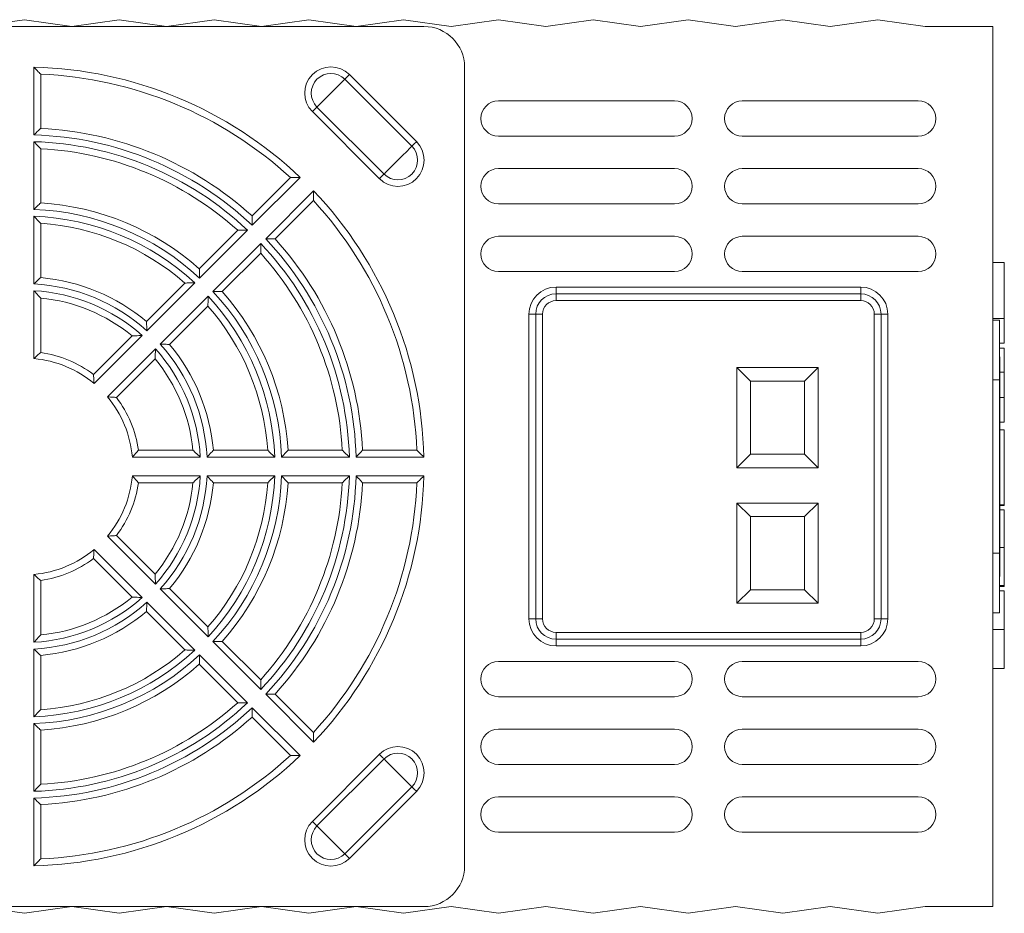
# Model space of a CAD drawing. Header units: millimetres. Extents: x 44 to 540, y 27 to 393.
# Tile 6 of 6: x 467 to 540, y 327 to 393. Entities that reach past the tile are written whole.
import ezdxf

# ---------------------------------------------------------------- set-up
doc = ezdxf.new("R2010")
doc.units = ezdxf.units.MM

msp = doc.modelspace()

# ---------------------------------------------------------------- linework, layer by layer
at = {"color": 7, "linetype": 'Continuous', "lineweight": 15}
for p, q in [((467.688, 392.984), (464.188, 392.484)), ((471.188, 392.484), (467.688, 392.984)), ((474.688, 392.984), (471.188, 392.484)), ((478.188, 392.484), (474.688, 392.984)), ((481.688, 392.984), (478.188, 392.484)), ((485.188, 392.484), (481.688, 392.984)), ((488.688, 392.984), (485.188, 392.484)), ((492.188, 392.484), (488.688, 392.984)), ((495.688, 392.984), (492.188, 392.484)), ((499.188, 392.484), (495.688, 392.984)), ((502.688, 392.984), (499.188, 392.484)), ((506.188, 392.484), (502.688, 392.984)), ((509.688, 392.984), (506.188, 392.484)), ((513.188, 392.484), (509.688, 392.984)), ((516.688, 392.984), (513.188, 392.484)), ((520.188, 392.484), (516.688, 392.984)), ((523.688, 392.984), (520.188, 392.484)), ((527.188, 392.484), (523.688, 392.984)), ((530.688, 392.984), (527.188, 392.484)), ((534.188, 392.484), (530.688, 392.984)), ((436.188, 392.484), (497.188, 392.484)), ((539.188, 392.484), (534.188, 392.484)), ((539.188, 327.484), (539.188, 392.484)), ((468.388, 384.474), (468.388, 389.476)), ((468.888, 388.959), (468.888, 384.955)), ((500.188, 389.484), (500.188, 330.484)), ((496.292, 383.639), (491.343, 388.588)), ((491.685, 388.931), (496.635, 383.981)), ((502.688, 386.984), (515.688, 386.984)), ((520.688, 386.984), (533.688, 386.984)), ((493.896, 381.242), (488.946, 386.192)), ((489.289, 386.534), (494.238, 381.585)), ((468.388, 378.971), (468.388, 383.974)), ((515.688, 384.384), (502.688, 384.384)), ((533.688, 384.384), (520.688, 384.384)), ((468.888, 383.453), (468.888, 379.447)), ((502.688, 381.984), (515.688, 381.984)), ((520.688, 381.984), (533.688, 381.984)), ((484.497, 378.49), (487.328, 381.321)), ((488.047, 381.333), (484.51, 377.796)), ((485.5, 376.806), (489.037, 380.343)), ((489.025, 379.624), (486.194, 376.793)), ((515.688, 379.384), (502.688, 379.384)), ((533.688, 379.384), (520.688, 379.384)), ((468.388, 373.466), (468.388, 378.471)), ((468.888, 377.944), (468.888, 373.933)), ((480.602, 374.595), (483.435, 377.428)), ((484.156, 377.442), (480.619, 373.905)), ((502.688, 376.984), (515.688, 376.984)), ((520.688, 376.984), (533.688, 376.984)), ((481.609, 372.915), (485.146, 376.453)), ((485.132, 375.731), (482.299, 372.898)), ((540.038, 375.059), (539.188, 375.059)), ((540.038, 375.053), (539.188, 375.053)), ((540.038, 370.913), (540.038, 375.053)), ((515.688, 374.384), (502.688, 374.384)), ((533.688, 374.384), (520.688, 374.384)), ((468.388, 367.953), (468.388, 372.965)), ((476.703, 370.696), (479.539, 373.532)), ((480.265, 373.551), (476.726, 370.012)), ((506.938, 373.234), (506.938, 372.734)), ((506.938, 373.234), (529.438, 373.234)), ((529.438, 373.234), (529.438, 372.734)), ((468.888, 372.426), (468.888, 368.399)), ((477.716, 369.022), (481.255, 372.561)), ((506.938, 372.734), (506.938, 372.234)), ((529.438, 372.734), (506.938, 372.734)), ((529.438, 372.234), (506.938, 372.234)), ((529.438, 372.734), (529.438, 372.234)), ((481.236, 371.835), (478.4, 368.999)), ((504.938, 371.234), (505.438, 371.234)), ((504.938, 348.734), (504.938, 371.234)), ((505.438, 371.234), (505.438, 348.734)), ((505.438, 371.234), (505.938, 371.234)), ((505.938, 371.234), (505.938, 348.734)), ((530.438, 348.734), (530.438, 371.234)), ((530.438, 371.234), (530.938, 371.234)), ((530.938, 348.734), (530.938, 371.234)), ((530.938, 371.234), (531.438, 371.234)), ((531.438, 371.234), (531.438, 348.734)), ((540.038, 370.913), (539.188, 370.913)), ((539.688, 370.784), (539.188, 370.784)), ((539.688, 370.784), (539.688, 366.384)), ((472.79, 366.783), (475.638, 369.631)), ((476.372, 369.658), (472.828, 366.114)), ((473.818, 365.124), (477.362, 368.668)), ((540.038, 369.095), (539.688, 369.095)), ((540.038, 368.724), (539.688, 368.724)), ((540.038, 366.948), (540.038, 368.724)), ((477.335, 367.934), (474.487, 365.086)), ((539.698, 368.085), (539.688, 368.085)), ((539.698, 368.085), (539.698, 367.208)), ((520.288, 367.284), (526.288, 367.284)), ((520.288, 359.884), (520.288, 367.284)), ((521.288, 366.284), (520.288, 367.284)), ((526.288, 367.284), (525.288, 366.284)), ((526.288, 367.284), (526.288, 359.884)), ((539.698, 367.208), (539.688, 367.208)), ((539.698, 367.208), (539.698, 366.82)), ((539.698, 366.82), (539.688, 366.82)), ((540.038, 366.948), (539.698, 366.948)), ((539.698, 366.82), (539.698, 365.966)), ((540.038, 365.069), (540.038, 366.948)), ((521.288, 366.284), (521.288, 360.884)), ((525.288, 366.284), (521.288, 366.284)), ((525.288, 360.884), (525.288, 366.284)), ((539.688, 366.384), (539.188, 366.384)), ((539.688, 366.384), (539.688, 353.584)), ((539.698, 365.966), (539.688, 365.966)), ((539.698, 365.966), (539.698, 365.574)), ((539.698, 365.574), (539.688, 365.574)), ((539.698, 365.574), (539.698, 364.728)), ((540.038, 365.069), (539.698, 365.069)), ((540.038, 363.247), (540.038, 365.069)), ((539.698, 364.728), (539.688, 364.728)), ((539.698, 364.341), (539.688, 364.341)), ((539.698, 364.728), (539.698, 364.341)), ((539.698, 364.341), (539.698, 363.488)), ((539.698, 363.488), (539.688, 363.488)), ((539.698, 363.097), (539.688, 363.097)), ((539.698, 363.488), (539.698, 363.097)), ((540.038, 363.247), (539.698, 363.247)), ((539.698, 363.097), (539.698, 362.243)), ((539.698, 362.243), (539.688, 362.243)), ((540.038, 362.698), (539.698, 362.698)), ((539.698, 362.243), (539.698, 361.856)), ((540.038, 357.146), (540.038, 362.698)), ((539.698, 361.856), (539.688, 361.856)), ((539.698, 361.01), (539.698, 361.856)), ((480.669, 360.684), (475.657, 360.684)), ((476.103, 361.184), (480.13, 361.184)), ((486.175, 360.684), (481.17, 360.684)), ((481.637, 361.184), (485.648, 361.184)), ((491.678, 360.684), (486.675, 360.684)), ((487.151, 361.184), (491.157, 361.184)), ((497.18, 360.684), (492.178, 360.684)), ((492.659, 361.184), (496.663, 361.184)), ((521.288, 360.884), (520.288, 359.884)), ((521.288, 360.884), (525.288, 360.884)), ((526.288, 359.884), (525.288, 360.884)), ((539.698, 361.01), (539.688, 361.01)), ((539.698, 359.984), (539.698, 361.01)), ((526.288, 359.884), (520.288, 359.884)), ((539.698, 359.984), (539.688, 359.984)), ((539.698, 358.964), (539.698, 359.984)), ((475.657, 359.284), (480.669, 359.284)), ((481.17, 359.284), (486.175, 359.284)), ((486.675, 359.284), (491.678, 359.284)), ((492.178, 359.284), (497.18, 359.284)), ((480.13, 358.784), (476.103, 358.784)), ((485.648, 358.784), (481.637, 358.784)), ((491.157, 358.784), (487.151, 358.784)), ((496.663, 358.784), (492.659, 358.784)), ((539.698, 358.964), (539.688, 358.964)), ((539.698, 358.111), (539.698, 358.964)), ((539.698, 358.111), (539.688, 358.111)), ((539.698, 357.722), (539.688, 357.722)), ((539.698, 358.111), (539.698, 357.722)), ((539.698, 357.722), (539.698, 356.876)), ((520.288, 357.284), (526.288, 357.284)), ((520.288, 349.884), (520.288, 357.284)), ((521.288, 356.284), (520.288, 357.284)), ((525.288, 356.284), (526.288, 357.284)), ((526.288, 357.284), (526.288, 349.884)), ((540.038, 357.146), (539.698, 357.146)), ((540.038, 357.115), (539.698, 357.115)), ((540.038, 357.115), (540.038, 357.146)), ((521.288, 356.284), (521.288, 350.884)), ((525.288, 356.284), (521.288, 356.284)), ((525.288, 350.884), (525.288, 356.284)), ((539.698, 356.876), (539.688, 356.876)), ((539.698, 356.487), (539.688, 356.487)), ((539.698, 356.876), (539.698, 356.487)), ((540.038, 356.784), (539.698, 356.784)), ((539.698, 356.487), (539.698, 355.641)), ((539.698, 355.641), (539.688, 355.641)), ((539.698, 355.641), (539.698, 355.249)), ((477.362, 351.3), (473.818, 354.844)), ((474.487, 354.882), (477.335, 352.035)), ((539.698, 355.249), (539.688, 355.249)), ((539.698, 355.249), (539.698, 354.395)), ((539.698, 354.395), (539.688, 354.395)), ((539.698, 354.395), (539.698, 354.004)), ((472.828, 353.854), (476.372, 350.31)), ((539.688, 353.584), (539.188, 353.584)), ((539.698, 354.004), (539.688, 354.004)), ((539.688, 353.584), (539.688, 349.184)), ((539.698, 354.004), (539.698, 353.158)), ((540.038, 353.997), (539.698, 353.997)), ((540.038, 353.997), (540.038, 351.194)), ((475.638, 350.338), (472.79, 353.185)), ((539.698, 353.158), (539.688, 353.158)), ((539.698, 352.736), (539.688, 352.736)), ((539.698, 353.158), (539.698, 352.736)), ((539.698, 352.736), (539.698, 351.866)), ((468.388, 347.003), (468.388, 352.015)), ((468.888, 351.569), (468.888, 347.542)), ((539.698, 351.866), (539.688, 351.866)), ((540.038, 351.194), (539.688, 351.194)), ((540.038, 351.194), (540.038, 351.132)), ((481.255, 347.407), (477.716, 350.946)), ((478.4, 350.97), (481.236, 348.133)), ((520.288, 349.884), (521.288, 350.884)), ((521.288, 350.884), (525.288, 350.884)), ((526.288, 349.884), (525.288, 350.884)), ((540.038, 351.132), (539.688, 351.132)), ((540.038, 350.81), (539.688, 350.81)), ((476.726, 349.956), (480.265, 346.417)), ((526.288, 349.884), (520.288, 349.884)), ((479.539, 346.436), (476.703, 349.273)), ((539.188, 349.184), (539.688, 349.184)), ((504.938, 348.734), (505.438, 348.734)), ((505.438, 348.734), (505.938, 348.734)), ((530.438, 348.734), (530.938, 348.734)), ((530.938, 348.734), (531.438, 348.734)), ((506.938, 347.734), (529.438, 347.734)), ((506.938, 347.734), (506.938, 347.234)), ((529.438, 347.734), (529.438, 347.234)), ((540.038, 347.934), (539.188, 347.934)), ((485.146, 343.516), (481.609, 347.053)), ((482.299, 347.07), (485.132, 344.237)), ((506.938, 347.234), (506.938, 346.734)), ((506.938, 347.234), (529.438, 347.234)), ((529.438, 347.234), (529.438, 346.734)), ((468.388, 341.497), (468.388, 346.502)), ((480.619, 346.063), (484.156, 342.526)), ((529.438, 346.734), (506.938, 346.734)), ((468.888, 346.036), (468.888, 342.024)), ((483.435, 342.54), (480.602, 345.373)), ((515.688, 345.584), (502.688, 345.584)), ((533.688, 345.584), (520.688, 345.584)), ((540.038, 345.059), (539.188, 345.059)), ((489.037, 339.625), (485.5, 343.162)), ((486.194, 343.175), (489.025, 340.344)), ((502.688, 342.984), (515.688, 342.984)), ((520.688, 342.984), (533.688, 342.984)), ((484.51, 342.172), (488.047, 338.635)), ((468.388, 335.994), (468.388, 340.997)), ((487.328, 338.647), (484.497, 341.478)), ((468.888, 340.521), (468.888, 336.515)), ((515.688, 340.584), (502.688, 340.584)), ((533.688, 340.584), (520.688, 340.584)), ((488.946, 333.776), (493.896, 338.726)), ((494.238, 338.384), (489.289, 333.434)), ((502.688, 337.984), (515.688, 337.984)), ((520.688, 337.984), (533.688, 337.984)), ((491.343, 331.38), (496.292, 336.33)), ((496.635, 335.987), (491.685, 331.038)), ((468.388, 330.492), (468.388, 335.494)), ((515.688, 335.584), (502.688, 335.584)), ((533.688, 335.584), (520.688, 335.584)), ((468.888, 335.013), (468.888, 331.009)), ((502.688, 332.984), (515.688, 332.984)), ((520.688, 332.984), (533.688, 332.984)), ((436.188, 327.484), (497.188, 327.484)), ((464.188, 327.484), (467.688, 326.984)), ((467.688, 326.984), (471.188, 327.484)), ((471.188, 327.484), (474.688, 326.984)), ((474.688, 326.984), (478.188, 327.484)), ((478.188, 327.484), (481.688, 326.984)), ((481.688, 326.984), (485.188, 327.484)), ((485.188, 327.484), (488.688, 326.984)), ((488.688, 326.984), (492.188, 327.484)), ((492.188, 327.484), (495.688, 326.984)), ((495.688, 326.984), (499.188, 327.484)), ((499.188, 327.484), (502.688, 326.984)), ((502.688, 326.984), (506.188, 327.484)), ((506.188, 327.484), (509.688, 326.984)), ((509.688, 326.984), (513.188, 327.484)), ((513.188, 327.484), (516.688, 326.984)), ((516.688, 326.984), (520.188, 327.484)), ((520.188, 327.484), (523.688, 326.984)), ((523.688, 326.984), (527.188, 327.484)), ((527.188, 327.484), (530.688, 326.984)), ((530.688, 326.984), (534.188, 327.484)), ((534.188, 327.484), (539.188, 327.484))]:
    msp.add_line(p, q, dxfattribs=at)
at = {"color": 7, "linetype": 'Continuous', "lineweight": 15, "flags": 128}
for points in [[(491.343, 388.588), (491.201, 388.447), (490.965, 388.211), (490.659, 387.905), (490.316, 387.561), (489.972, 387.218), (489.666, 386.912), (489.43, 386.675), (489.289, 386.534)], [(491.343, 388.588), (491.362, 388.607), (491.39, 388.635), (491.425, 388.671), (491.468, 388.714), (491.517, 388.763), (491.57, 388.816), (491.627, 388.873), (491.685, 388.931)], [(488.946, 386.192), (489.004, 386.25), (489.061, 386.306), (489.114, 386.36), (489.163, 386.409), (489.206, 386.451), (489.242, 386.487), (489.269, 386.515), (489.289, 386.534)], [(496.292, 383.639), (496.311, 383.658), (496.339, 383.686), (496.375, 383.721), (496.418, 383.764), (496.467, 383.813), (496.52, 383.866), (496.577, 383.923), (496.635, 383.981)], [(496.292, 383.639), (496.151, 383.497), (495.915, 383.261), (495.609, 382.955), (495.265, 382.612), (494.922, 382.268), (494.616, 381.962), (494.379, 381.726), (494.238, 381.585)], [(493.896, 381.242), (493.954, 381.3), (494.01, 381.357), (494.064, 381.41), (494.112, 381.459), (494.155, 381.502), (494.191, 381.538), (494.219, 381.565), (494.238, 381.585)], [(493.896, 338.726), (493.954, 338.668), (494.01, 338.612), (494.064, 338.558), (494.112, 338.51), (494.155, 338.467), (494.191, 338.431), (494.219, 338.403), (494.238, 338.384)], [(496.292, 336.33), (496.151, 336.471), (495.915, 336.707), (495.609, 337.014), (495.265, 337.357), (494.922, 337.7), (494.616, 338.006), (494.379, 338.243), (494.238, 338.384)], [(496.292, 336.33), (496.311, 336.311), (496.339, 336.283), (496.375, 336.247), (496.418, 336.204), (496.467, 336.155), (496.52, 336.102), (496.577, 336.045), (496.635, 335.987)], [(488.946, 333.776), (489.004, 333.718), (489.061, 333.662), (489.114, 333.609), (489.163, 333.56), (489.206, 333.517), (489.242, 333.481), (489.269, 333.453), (489.289, 333.434)], [(491.343, 331.38), (491.201, 331.521), (490.965, 331.757), (490.659, 332.064), (490.316, 332.407), (489.972, 332.75), (489.666, 333.057), (489.43, 333.293), (489.289, 333.434)], [(491.343, 331.38), (491.362, 331.361), (491.39, 331.333), (491.425, 331.297), (491.468, 331.254), (491.517, 331.205), (491.57, 331.152), (491.627, 331.096), (491.685, 331.038)]]:
    msp.add_lwpolyline(points, dxfattribs=at)
at = {"color": 7, "linetype": 'Continuous', "lineweight": 15}
for centre, radius, start, end in [((497.188, 389.484), 3, 0, 90), ((467.688, 359.984), 29.5, 46.35969, 88.64031), ((467.688, 359.984), 29, 47.37154, 87.62846), ((490.316, 387.561), 1.936, 45, 225), ((490.316, 387.561), 1.452, 45, 225), ((502.688, 385.684), 1.3, 90, 270), ((515.688, 385.684), 1.3, 270, 90), ((520.688, 385.684), 1.3, 90, 270), ((533.688, 385.684), 1.3, 270, 90), ((467.688, 359.984), 25, 47.75125, 87.24875), ((467.688, 359.984), 24.5, 46.63725, 88.36275), ((467.688, 359.984), 24, 46.67136, 88.32864), ((495.265, 382.612), 1.936, 225, 45), ((467.688, 359.984), 23.5, 47.92701, 87.07299), ((495.265, 382.612), 1.452, 225, 45), ((502.688, 380.684), 1.3, 90, 270), ((515.688, 380.684), 1.3, 270, 90), ((520.688, 380.684), 1.3, 90, 270), ((533.688, 380.684), 1.3, 270, 90), ((467.688, 359.984), 29.5, 1.35969, 43.64031), ((467.688, 359.984), 29, 2.37154, 42.62846), ((467.688, 359.984), 19, 47.11137, 87.88863), ((467.688, 359.984), 19.5, 48.52812, 86.47188), ((467.688, 359.984), 18.5, 47.16847, 87.83153), ((467.688, 359.984), 18, 48.82255, 86.17745), ((467.688, 359.984), 24.5, 1.63725, 43.36275), ((467.688, 359.984), 25, 2.75125, 42.24875), ((502.688, 375.684), 1.3, 90, 270), ((515.688, 375.684), 1.3, 270, 90), ((520.688, 375.684), 1.3, 90, 270), ((533.688, 375.684), 1.3, 270, 90), ((467.688, 359.984), 24, 1.67136, 43.32864), ((467.688, 359.984), 23.5, 2.92701, 42.07299), ((467.688, 359.984), 14, 49.9171, 85.0829), ((467.688, 359.984), 13.5, 47.97223, 87.02777), ((467.688, 359.984), 13, 48.08665, 86.91335), ((506.938, 371.234), 2, 90, 180), ((529.438, 371.234), 2, 0, 90), ((467.688, 359.984), 12.5, 50.50888, 84.49112), ((467.688, 359.984), 18.5, 2.16847, 42.83153), ((467.688, 359.984), 19, 2.11137, 42.88863), ((467.688, 359.984), 19.5, 3.52812, 41.47188), ((506.938, 371.234), 1.5, 90, 180), ((506.938, 371.234), 1, 90, 180), ((529.438, 371.234), 1.5, 0, 90), ((529.438, 371.234), 1, 0, 90), ((467.688, 359.984), 18, 3.82255, 41.17745), ((467.688, 359.984), 13, 3.08665, 41.91335), ((467.688, 359.984), 13.5, 2.97223, 42.02777), ((467.688, 359.984), 14, 4.9171, 40.0829), ((467.688, 359.984), 8, 50.0198, 84.9802), ((467.688, 359.984), 8.5, 53.11593, 81.88407), ((467.688, 359.984), 12.5, 5.50888, 39.49112), ((467.688, 359.984), 8, 5.0198, 39.9802), ((467.688, 359.984), 8.5, 8.11593, 36.88407), ((467.688, 359.984), 8, 320.0198, 354.9802), ((467.688, 359.984), 13, 318.08665, 356.91335), ((467.688, 359.984), 13.5, 317.97223, 357.02777), ((467.688, 359.984), 18.5, 317.16847, 357.83153), ((467.688, 359.984), 19, 317.11137, 357.88863), ((467.688, 359.984), 24, 316.67136, 358.32864), ((467.688, 359.984), 24.5, 316.63725, 358.36275), ((467.688, 359.984), 29.5, 316.35969, 358.64031), ((467.688, 359.984), 8.5, 323.11593, 351.88407), ((467.688, 359.984), 12.5, 320.50888, 354.49112), ((467.688, 359.984), 14, 319.9171, 355.0829), ((467.688, 359.984), 18, 318.82255, 356.17745), ((467.688, 359.984), 19.5, 318.52812, 356.47188), ((467.688, 359.984), 23.5, 317.92701, 357.07299), ((467.688, 359.984), 25, 317.75125, 357.24875), ((467.688, 359.984), 29, 317.37154, 357.62846), ((467.688, 359.984), 8, 275.0198, 309.9802), ((467.688, 359.984), 8.5, 278.11593, 306.88407), ((467.688, 359.984), 13, 273.08665, 311.91335), ((467.688, 359.984), 13.5, 272.97223, 312.02777), ((467.688, 359.984), 12.5, 275.50888, 309.49112), ((467.688, 359.984), 14, 274.9171, 310.0829), ((506.938, 348.734), 2, 180, 270), ((506.938, 348.734), 1.5, 180, 270), ((506.938, 348.734), 1, 180, 270), ((529.438, 348.734), 1.5, 270, 0), ((529.438, 348.734), 2, 270, 0), ((529.438, 348.734), 1, 270, 0), ((467.688, 359.984), 18.5, 272.16847, 312.83153), ((467.688, 359.984), 19, 272.11137, 312.88863), ((467.688, 359.984), 18, 273.82255, 311.17745), ((467.688, 359.984), 19.5, 273.52812, 311.47188), ((502.688, 344.284), 1.3, 90, 270), ((515.688, 344.284), 1.3, 270, 90), ((520.688, 344.284), 1.3, 90, 270), ((533.688, 344.284), 1.3, 270, 90), ((467.688, 359.984), 24, 271.67136, 313.32864), ((467.688, 359.984), 23.5, 272.92701, 312.07299), ((467.688, 359.984), 24.5, 271.63725, 313.36275), ((467.688, 359.984), 25, 272.75125, 312.24875), ((502.688, 339.284), 1.3, 90, 270), ((515.688, 339.284), 1.3, 270, 90), ((520.688, 339.284), 1.3, 90, 270), ((533.688, 339.284), 1.3, 270, 90), ((495.265, 337.357), 1.936, 315, 135), ((495.265, 337.357), 1.452, 315, 135), ((467.688, 359.984), 29.5, 271.35969, 313.64031), ((467.688, 359.984), 29, 272.37154, 312.62846), ((502.688, 334.284), 1.3, 90, 270), ((515.688, 334.284), 1.3, 270, 90), ((520.688, 334.284), 1.3, 90, 270), ((533.688, 334.284), 1.3, 270, 90), ((490.316, 332.407), 1.936, 135, 315), ((490.316, 332.407), 1.452, 135, 315), ((497.188, 330.484), 3, 270, 0)]:
    msp.add_arc(centre, radius, start, end, dxfattribs=at)
for points in [[(468.888, 388.959), (468.888, 388.959), (468.868, 388.981), (468.802, 389.049), (468.758, 389.095), (468.613, 389.245), (468.5, 389.361), (468.388, 389.476)], [(468.888, 384.955), (468.888, 384.955), (468.869, 384.937), (468.804, 384.875), (468.76, 384.833), (468.615, 384.694), (468.501, 384.583), (468.388, 384.474)], [(468.888, 383.453), (468.888, 383.453), (468.868, 383.475), (468.802, 383.544), (468.758, 383.591), (468.613, 383.742), (468.5, 383.859), (468.388, 383.974)], [(487.328, 381.321), (487.328, 381.321), (487.358, 381.322), (487.453, 381.324), (487.516, 381.325), (487.725, 381.329), (487.887, 381.331), (488.047, 381.333)], [(489.025, 379.624), (489.025, 379.624), (489.026, 379.654), (489.028, 379.749), (489.029, 379.812), (489.033, 380.021), (489.035, 380.183), (489.037, 380.343)], [(468.888, 379.447), (468.888, 379.447), (468.869, 379.429), (468.804, 379.368), (468.761, 379.327), (468.615, 379.189), (468.501, 379.08), (468.388, 378.971)], [(468.888, 377.944), (468.888, 377.944), (468.867, 377.966), (468.801, 378.037), (468.757, 378.084), (468.613, 378.237), (468.5, 378.355), (468.388, 378.471)], [(484.497, 378.49), (484.497, 378.49), (484.498, 378.463), (484.5, 378.374), (484.501, 378.314), (484.505, 378.112), (484.508, 377.953), (484.51, 377.796)], [(483.435, 377.428), (483.435, 377.428), (483.465, 377.429), (483.56, 377.431), (483.624, 377.433), (483.833, 377.437), (483.996, 377.44), (484.156, 377.442)], [(486.194, 376.793), (486.194, 376.793), (486.167, 376.794), (486.078, 376.796), (486.017, 376.797), (485.815, 376.801), (485.657, 376.804), (485.5, 376.806)], [(485.132, 375.731), (485.132, 375.731), (485.133, 375.761), (485.135, 375.857), (485.137, 375.92), (485.141, 376.129), (485.144, 376.292), (485.146, 376.453)], [(480.602, 374.595), (480.602, 374.595), (480.603, 374.568), (480.605, 374.48), (480.607, 374.42), (480.613, 374.219), (480.616, 374.061), (480.619, 373.905)], [(468.888, 373.933), (468.888, 373.933), (468.869, 373.915), (468.805, 373.856), (468.762, 373.816), (468.616, 373.68), (468.501, 373.573), (468.388, 373.466)], [(468.888, 372.426), (468.888, 372.426), (468.867, 372.45), (468.8, 372.523), (468.756, 372.571), (468.612, 372.727), (468.5, 372.847), (468.388, 372.965)], [(479.539, 373.532), (479.539, 373.532), (479.57, 373.533), (479.666, 373.536), (479.73, 373.538), (479.941, 373.544), (480.104, 373.548), (480.265, 373.551)], [(481.236, 371.835), (481.236, 371.835), (481.237, 371.866), (481.24, 371.962), (481.242, 372.027), (481.248, 372.237), (481.252, 372.4), (481.255, 372.561)], [(482.299, 372.898), (482.299, 372.898), (482.272, 372.899), (482.184, 372.902), (482.124, 372.903), (481.923, 372.909), (481.765, 372.912), (481.609, 372.915)], [(476.703, 370.696), (476.703, 370.696), (476.704, 370.67), (476.707, 370.583), (476.71, 370.524), (476.717, 370.325), (476.722, 370.168), (476.726, 370.012)], [(475.638, 369.631), (475.638, 369.631), (475.669, 369.632), (475.768, 369.637), (475.833, 369.64), (476.045, 369.648), (476.21, 369.654), (476.372, 369.658)], [(477.335, 367.934), (477.335, 367.934), (477.336, 367.965), (477.341, 368.064), (477.344, 368.129), (477.352, 368.342), (477.358, 368.506), (477.362, 368.668)], [(478.4, 368.999), (478.4, 368.999), (478.374, 369), (478.287, 369.003), (478.228, 369.006), (478.029, 369.013), (477.872, 369.018), (477.716, 369.022)], [(468.888, 368.399), (468.888, 368.399), (468.869, 368.383), (468.806, 368.328), (468.763, 368.29), (468.617, 368.161), (468.501, 368.057), (468.388, 367.953)], [(472.79, 366.783), (472.79, 366.783), (472.792, 366.758), (472.797, 366.675), (472.801, 366.618), (472.813, 366.422), (472.822, 366.268), (472.828, 366.114)], [(474.487, 365.086), (474.487, 365.086), (474.462, 365.088), (474.379, 365.093), (474.322, 365.097), (474.126, 365.109), (473.972, 365.118), (473.818, 365.124)], [(476.103, 361.184), (476.103, 361.184), (476.087, 361.165), (476.032, 361.102), (475.994, 361.059), (475.865, 360.913), (475.761, 360.797), (475.657, 360.684)], [(480.13, 361.184), (480.13, 361.184), (480.154, 361.163), (480.227, 361.096), (480.275, 361.052), (480.431, 360.908), (480.551, 360.796), (480.669, 360.684)], [(481.637, 361.184), (481.637, 361.184), (481.619, 361.165), (481.56, 361.101), (481.52, 361.058), (481.384, 360.912), (481.277, 360.797), (481.17, 360.684)], [(485.648, 361.184), (485.648, 361.184), (485.67, 361.163), (485.741, 361.097), (485.788, 361.053), (485.941, 360.909), (486.059, 360.796), (486.175, 360.684)], [(487.151, 361.184), (487.151, 361.184), (487.133, 361.165), (487.072, 361.1), (487.031, 361.057), (486.893, 360.911), (486.784, 360.797), (486.675, 360.684)], [(491.157, 361.184), (491.157, 361.184), (491.179, 361.164), (491.248, 361.098), (491.294, 361.054), (491.446, 360.909), (491.563, 360.796), (491.678, 360.684)], [(492.659, 361.184), (492.659, 361.184), (492.641, 361.165), (492.579, 361.1), (492.537, 361.057), (492.398, 360.911), (492.287, 360.797), (492.178, 360.684)], [(496.663, 361.184), (496.663, 361.184), (496.685, 361.164), (496.753, 361.098), (496.799, 361.054), (496.949, 360.909), (497.065, 360.796), (497.18, 360.684)], [(476.103, 358.784), (476.103, 358.784), (476.087, 358.803), (476.032, 358.866), (475.994, 358.909), (475.865, 359.055), (475.761, 359.171), (475.657, 359.284)], [(480.13, 358.784), (480.13, 358.784), (480.154, 358.805), (480.227, 358.872), (480.275, 358.916), (480.431, 359.06), (480.551, 359.172), (480.669, 359.284)], [(481.637, 358.784), (481.637, 358.784), (481.619, 358.803), (481.56, 358.867), (481.52, 358.911), (481.384, 359.057), (481.277, 359.171), (481.17, 359.284)], [(485.648, 358.784), (485.648, 358.784), (485.67, 358.805), (485.741, 358.871), (485.788, 358.915), (485.941, 359.06), (486.059, 359.172), (486.175, 359.284)], [(487.151, 358.784), (487.151, 358.784), (487.133, 358.804), (487.072, 358.868), (487.031, 358.911), (486.893, 359.057), (486.784, 359.172), (486.675, 359.284)], [(491.157, 358.784), (491.157, 358.784), (491.179, 358.805), (491.248, 358.871), (491.294, 358.915), (491.446, 359.059), (491.563, 359.172), (491.678, 359.284)], [(492.659, 358.784), (492.659, 358.784), (492.641, 358.804), (492.579, 358.868), (492.537, 358.912), (492.398, 359.058), (492.287, 359.172), (492.178, 359.284)], [(496.663, 358.784), (496.663, 358.784), (496.685, 358.805), (496.753, 358.87), (496.799, 358.914), (496.949, 359.059), (497.065, 359.172), (497.18, 359.284)], [(474.487, 354.882), (474.487, 354.882), (474.462, 354.881), (474.379, 354.875), (474.322, 354.871), (474.126, 354.859), (473.972, 354.851), (473.818, 354.844)], [(472.79, 353.185), (472.79, 353.185), (472.792, 353.21), (472.797, 353.293), (472.801, 353.351), (472.813, 353.546), (472.822, 353.701), (472.828, 353.854)], [(468.888, 351.569), (468.888, 351.569), (468.869, 351.586), (468.806, 351.64), (468.763, 351.678), (468.617, 351.808), (468.501, 351.911), (468.388, 352.015)], [(477.335, 352.035), (477.335, 352.035), (477.336, 352.003), (477.341, 351.904), (477.344, 351.839), (477.352, 351.627), (477.358, 351.462), (477.362, 351.3)], [(478.4, 350.97), (478.4, 350.97), (478.374, 350.968), (478.287, 350.965), (478.228, 350.963), (478.029, 350.955), (477.872, 350.95), (477.716, 350.946)], [(475.638, 350.338), (475.638, 350.338), (475.669, 350.336), (475.768, 350.332), (475.833, 350.329), (476.045, 350.32), (476.21, 350.315), (476.372, 350.31)], [(476.703, 349.273), (476.703, 349.273), (476.704, 349.299), (476.707, 349.385), (476.71, 349.444), (476.717, 349.644), (476.722, 349.801), (476.726, 349.956)], [(468.888, 347.542), (468.888, 347.542), (468.867, 347.519), (468.8, 347.446), (468.756, 347.398), (468.612, 347.241), (468.5, 347.121), (468.388, 347.003)], [(481.236, 348.133), (481.236, 348.133), (481.237, 348.103), (481.24, 348.006), (481.242, 347.942), (481.248, 347.731), (481.252, 347.568), (481.255, 347.407)], [(482.299, 347.07), (482.299, 347.07), (482.272, 347.069), (482.184, 347.067), (482.124, 347.065), (481.923, 347.06), (481.765, 347.056), (481.609, 347.053)], [(468.888, 346.036), (468.888, 346.036), (468.869, 346.053), (468.805, 346.112), (468.762, 346.152), (468.616, 346.288), (468.501, 346.395), (468.388, 346.502)], [(479.539, 346.436), (479.539, 346.436), (479.57, 346.435), (479.666, 346.432), (479.73, 346.43), (479.941, 346.424), (480.104, 346.42), (480.265, 346.417)], [(480.602, 345.373), (480.602, 345.373), (480.603, 345.4), (480.605, 345.488), (480.607, 345.548), (480.613, 345.749), (480.616, 345.907), (480.619, 346.063)], [(485.132, 344.237), (485.132, 344.237), (485.133, 344.207), (485.135, 344.112), (485.137, 344.048), (485.141, 343.839), (485.144, 343.676), (485.146, 343.516)], [(486.194, 343.175), (486.194, 343.175), (486.167, 343.175), (486.078, 343.173), (486.017, 343.171), (485.815, 343.167), (485.657, 343.164), (485.5, 343.162)], [(483.435, 342.54), (483.435, 342.54), (483.465, 342.54), (483.56, 342.537), (483.624, 342.536), (483.833, 342.531), (483.996, 342.528), (484.156, 342.526)], [(468.888, 342.024), (468.888, 342.024), (468.867, 342.002), (468.801, 341.931), (468.757, 341.885), (468.613, 341.732), (468.5, 341.614), (468.388, 341.497)], [(484.497, 341.478), (484.497, 341.478), (484.498, 341.505), (484.5, 341.594), (484.501, 341.655), (484.505, 341.857), (484.508, 342.015), (484.51, 342.172)], [(468.888, 340.521), (468.888, 340.521), (468.869, 340.539), (468.804, 340.6), (468.761, 340.641), (468.615, 340.779), (468.501, 340.889), (468.388, 340.997)], [(489.025, 340.344), (489.025, 340.344), (489.026, 340.315), (489.028, 340.22), (489.029, 340.156), (489.033, 339.948), (489.035, 339.786), (489.037, 339.625)], [(487.328, 338.647), (487.328, 338.647), (487.358, 338.646), (487.453, 338.645), (487.516, 338.643), (487.725, 338.64), (487.887, 338.637), (488.047, 338.635)], [(468.888, 336.515), (468.888, 336.515), (468.868, 336.493), (468.802, 336.424), (468.758, 336.378), (468.613, 336.227), (468.5, 336.11), (468.388, 335.994)], [(468.888, 335.013), (468.888, 335.013), (468.869, 335.032), (468.804, 335.093), (468.76, 335.135), (468.615, 335.275), (468.501, 335.385), (468.388, 335.494)], [(468.888, 331.009), (468.888, 331.009), (468.868, 330.988), (468.802, 330.919), (468.758, 330.873), (468.613, 330.723), (468.5, 330.607), (468.388, 330.492)]]:
    msp.add_open_spline(points, degree=3, knots=[0, 0, 0, 0, 0.25, 0.25, 0.5, 0.5, 1, 1, 1, 1], dxfattribs=at)
for points in [[(540.038, 369.095), (540.038, 369.095), (540.038, 369.909), (540.038, 370.913)], [(540.038, 356.784), (540.038, 356.784), (540.038, 355.536), (540.038, 353.997)], [(540.038, 347.934), (540.038, 349.522), (540.038, 350.81), (540.038, 350.81)], [(540.038, 345.059), (540.038, 345.059), (540.038, 346.347), (540.038, 347.934)]]:
    msp.add_open_spline(points, degree=3, dxfattribs=at)

doc.saveas('drawing.dxf')
